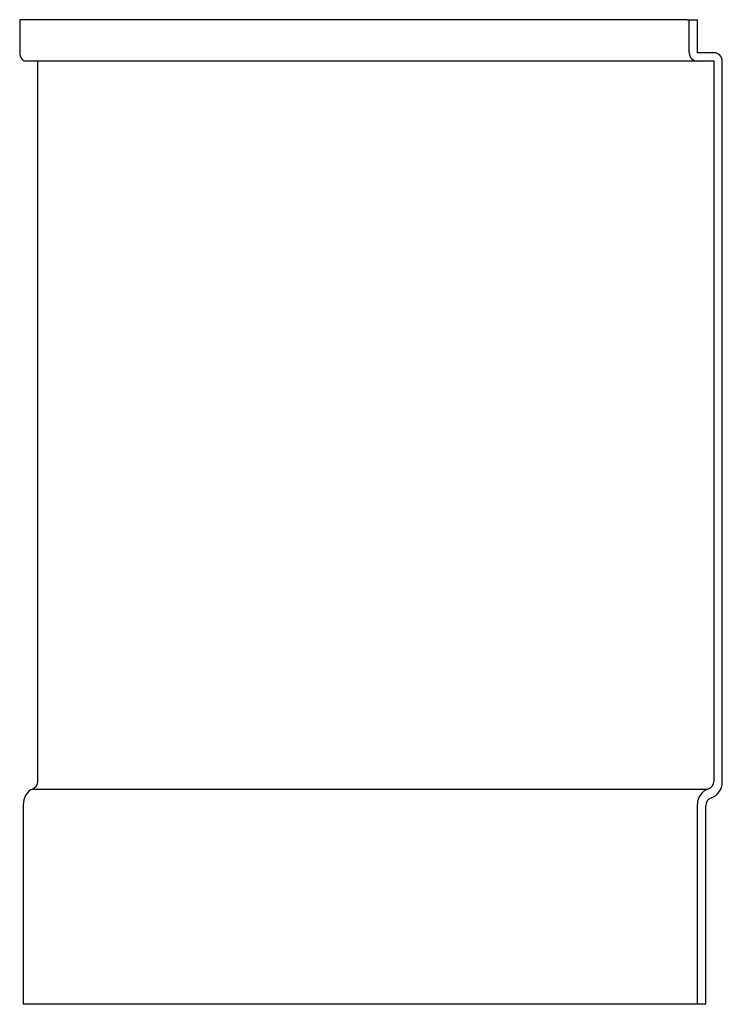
# Model space of a CAD drawing. Header units: millimetres. Extents: x 4616.897 to 4617.321, y 2900.8 to 2901.395.
import ezdxf

# ---------------------------------------------------------------- set-up
doc = ezdxf.new("R2010")
doc.units = ezdxf.units.MM
doc.layers.add('SANINDUSA', color=3, linetype='Continuous')

msp = doc.modelspace()

# ---------------------------------------------------------------- linework, layer by layer
at = {"layer": 'SANINDUSA'}
for p, q in [((4616.89659, 2901.39464), (4616.89659, 2901.37464)), ((4617.29951, 2901.39464), (4616.89659, 2901.39464)), ((4617.29951, 2901.39464), (4617.30092, 2901.39464)), ((4617.30092, 2901.37464), (4617.30092, 2901.39464)), ((4617.30092, 2901.39464), (4617.30592, 2901.39464)), ((4617.30592, 2901.37464), (4617.30592, 2901.39464)), ((4616.90734, 2901.36964), (4616.90017, 2901.36964)), ((4617.30309, 2901.36964), (4616.90734, 2901.36964)), ((4616.90734, 2901.36964), (4616.90734, 2900.93464)), ((4617.30592, 2901.36964), (4617.30309, 2901.36964)), ((4617.31592, 2901.37464), (4617.30592, 2901.37464)), ((4617.31592, 2901.36964), (4617.30592, 2901.36964)), ((4617.31592, 2900.93464), (4617.31592, 2901.36964)), ((4617.32092, 2900.93378), (4617.32092, 2901.36964)), ((4616.90447, 2900.92974), (4617.31024, 2900.92974)), ((4617.31024, 2900.92974), (4617.31161, 2900.92973)), ((4617.31161, 2900.92973), (4617.31203, 2900.92976)), ((4616.89874, 2900.91994), (4616.89874, 2900.79964)), ((4617.30592, 2900.79964), (4617.30592, 2900.9205)), ((4617.31092, 2900.79964), (4617.31092, 2900.91964)), ((4617.30451, 2900.79964), (4616.89874, 2900.79964)), ((4617.30592, 2900.79964), (4617.30451, 2900.79964)), ((4617.31092, 2900.79964), (4617.30592, 2900.79964))]:
    msp.add_line(p, q, dxfattribs=at)
at = {"layer": 'SANINDUSA', "flags": 128}
for points in [[(4616.89659, 2901.37464), (4616.89666, 2901.37367), (4616.89686, 2901.37273), (4616.89719, 2901.37186), (4616.89764, 2901.37111), (4616.89818, 2901.37048), (4616.8988, 2901.37002), (4616.89947, 2901.36974), (4616.90017, 2901.36964)], [(4616.90734, 2900.93464), (4616.90729, 2900.93379), (4616.90713, 2900.93296), (4616.90688, 2900.93219), (4616.90653, 2900.93148), (4616.90611, 2900.93087), (4616.90561, 2900.93036), (4616.90506, 2900.92998), (4616.90447, 2900.92974)], [(4616.90447, 2900.92974), (4616.9033, 2900.92926), (4616.9022, 2900.9285), (4616.90121, 2900.9275), (4616.90036, 2900.92627), (4616.89966, 2900.92486), (4616.89916, 2900.9233), (4616.89884, 2900.92165), (4616.89874, 2900.91994)]]:
    msp.add_lwpolyline(points, dxfattribs=at)
at = {"layer": 'SANINDUSA'}
for centre, radius, start, end in [((4617.30592, 2901.37464), 0.005, 180, 270), ((4617.31592, 2901.36964), 0.005, 0, 90), ((4617.31092, 2900.93464), 0.005, 289.47122, 0), ((4617.31592, 2900.9205), 0.01, 109.47122, 180), ((4617.31092, 2900.93378), 0.01, 289.47122, 0), ((4617.31592, 2900.91964), 0.005, 109.47122, 180)]:
    msp.add_arc(centre, radius, start, end, dxfattribs=at)

doc.saveas('drawing.dxf')
